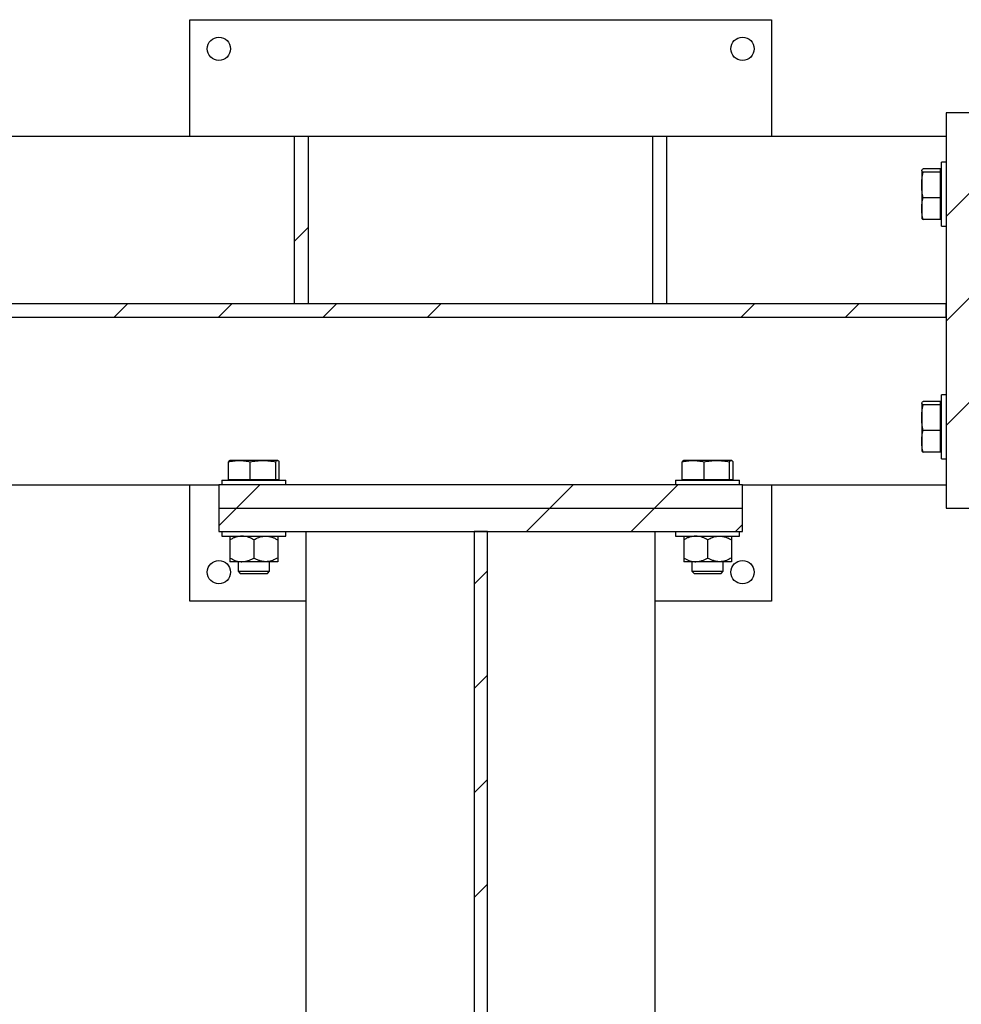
# Model space of a CAD drawing. Header units: millimetres. Extents: x 0 to 841, y 0 to 594.
# Tile 23 of 95: x 296 to 337, y 406 to 448. Entities that reach past the tile are written whole.
import ezdxf

# ---------------------------------------------------------------- set-up
doc = ezdxf.new("R2010")
doc.units = ezdxf.units.MM
doc.layers.add('COTES', color=1, linetype='Continuous')
doc.layers.add('TRAIT-FINS', color=9, linetype='Continuous')
doc.layers.add('TRAIT-FORT', color=4, linetype='Continuous', lineweight=25)
doc.styles.add('SLDTEXTSTYLE0', font='TXT', dxfattribs={"width": 0.75})
doc.dimstyles.new('SLDDIMSTYLE0', dxfattribs={"dimtxt": 3, "dimasz": 2, "dimexe": 0, "dimexo": 0.0625, "dimgap": 0.75, "dimtad": 1, "dimdec": 0, "dimlfac": 20, "dimrnd": 1e-09, "dimzin": 12, "dimdsep": 46, "dimtxsty": 'SLDTEXTSTYLE0', "dimsah": 1, "dimcen": 0.09, "dimadec": 0, "dimazin": 3, "dimtfac": 1, "dimtdec": 0, "dimtofl": 0, "dimtmove": 0, "dimatfit": 3, "dimfxl": 1, "dimfrac": 2, "dimtolj": 1, "dimtzin": 12, "dimarcsym": 0})
doc.dimstyles.new('SLDDIMSTYLE4', dxfattribs={"dimtxt": 3, "dimasz": 2, "dimexe": 0, "dimexo": 0.0625, "dimgap": 0.75, "dimtad": 1, "dimdec": 0, "dimlfac": 20, "dimrnd": 1e-09, "dimzin": 12, "dimdsep": 46, "dimtxsty": 'SLDTEXTSTYLE0', "dimsah": 1, "dimcen": 0.09, "dimadec": 0, "dimazin": 3, "dimtfac": 1, "dimtdec": 0, "dimtmove": 0, "dimatfit": 0, "dimfxl": 1, "dimfrac": 2, "dimtolj": 1, "dimtzin": 12, "dimarcsym": 0})
pattern_1 = [(45, (0, 0), (-13.4704, 13.4704), []), (45, (4.49, 2e-323), (-13.4704, 13.4704), []), (45, (8.98, 4e-323), (-13.4704, 13.4704), []), (45, (13.47, 6e-323), (-13.4704, 13.4704), [])]

# ---------------------------------------------------------------- blocks, each defined once
blk = doc.blocks.new('_D_27')
at = {"layer": 'COTES', "color": 1, "transparency": 16777216}
blk.add_line((351.008, 365.576), (323.808, 365.576), dxfattribs=at)
for points in [[(323.808, 365.576), (325.808, 365.076), (325.808, 366.076)], [(351.008, 365.576), (349.008, 366.076), (349.008, 365.076)]]:
    blk.add_solid(points, dxfattribs=at)
at = {"layer": 'COTES', "color": 1, "transparency": 16777216, "insert": (334.083, 369.444), "char_height": 3, "attachment_point": 1, "style": 'SLDTEXTSTYLE0'}
blk.add_mtext('544', dxfattribs=at)
blk = doc.blocks.new('_D_28')
at = {"layer": 'COTES', "color": 1, "transparency": 16777216}
for p, q in [((308.808, 386.11), (305.808, 386.11)), ((308.808, 386.11), (323.808, 386.11)), ((323.808, 386.11), (336.446, 386.11))]:
    blk.add_line(p, q, dxfattribs=at)
for points in [[(308.808, 386.11), (306.808, 386.61), (306.808, 385.61)], [(323.808, 386.11), (325.808, 385.61), (325.808, 386.61)]]:
    blk.add_solid(points, dxfattribs=at)
at = {"layer": 'COTES', "color": 1, "transparency": 16777216, "insert": (329.796, 389.977), "char_height": 3, "attachment_point": 1, "style": 'SLDTEXTSTYLE0'}
blk.add_mtext('300', dxfattribs=at)
blk = doc.blocks.new('_D_29')
at = {"layer": 'COTES', "color": 1, "transparency": 16777216}
blk.add_line((276.058, 365.576), (308.808, 365.576), dxfattribs=at)
for points in [[(276.058, 365.576), (278.058, 365.076), (278.058, 366.076)], [(308.808, 365.576), (306.808, 366.076), (306.808, 365.076)]]:
    blk.add_solid(points, dxfattribs=at)
at = {"layer": 'COTES', "color": 1, "transparency": 16777216, "insert": (289.108, 369.444), "char_height": 3, "attachment_point": 1, "style": 'SLDTEXTSTYLE0'}
blk.add_mtext('655', dxfattribs=at)

msp = doc.modelspace()

# ---------------------------------------------------------------- hatches: boundary and pattern name
at = {"layer": 'TRAIT-FINS'}
h = msp.add_hatch(dxfattribs=at)
h.set_pattern_fill('DIN 201 ACIER ET FONTE', color=9, style=0, pattern_type=2)
h.set_pattern_definition(pattern_1)
h.paths.add_polyline_path([(337.308, 427.045), (337.308, 444.045), (336.308, 444.045), (336.308, 427.045)], flags=0)
h = msp.add_hatch(dxfattribs=at)
h.set_pattern_fill('DIN 201 ACIER ET FONTE', color=9, style=0, pattern_type=2)
h.set_pattern_definition(pattern_1)
h.paths.add_polyline_path([(308.308, 443.045), (308.308, 435.833), (308.908, 435.833), (308.908, 443.045)], flags=0)
h = msp.add_hatch(dxfattribs=at)
h.set_pattern_fill('DIN 201 ACIER ET FONTE', color=9, style=0, pattern_type=2)
h.set_pattern_definition(pattern_1)
h.paths.add_polyline_path([(323.708, 443.045), (323.708, 435.833), (324.308, 435.833), (324.308, 443.045)], flags=0)
h = msp.add_hatch(dxfattribs=at)
h.set_pattern_fill('DIN 201 ACIER ET FONTE', color=9, style=0, pattern_type=2)
h.set_pattern_definition(pattern_1)
h.paths.add_polyline_path([(186.308, 435.833), (186.308, 435.258), (336.308, 435.258), (336.308, 435.833)], flags=0)
h = msp.add_hatch(dxfattribs=at)
h.set_pattern_fill('DIN 201 ACIER ET FONTE', color=9, style=0, pattern_type=2)
h.set_pattern_definition(pattern_1)
h.paths.add_polyline_path([(305.058, 427.045), (327.558, 427.045), (327.558, 428.045), (305.058, 428.045)], flags=0)
h = msp.add_hatch(dxfattribs=at)
h.set_pattern_fill('DIN 201 ACIER ET FONTE', color=9, style=0, pattern_type=2)
h.set_pattern_definition(pattern_1)
h.paths.add_polyline_path([(327.558, 427.045), (305.058, 427.045), (305.058, 426.045), (327.558, 426.045)], flags=0)
h = msp.add_hatch(dxfattribs=at)
h.set_pattern_fill('DIN 201 ACIER ET FONTE', color=9, style=0, pattern_type=2)
h.set_pattern_definition(pattern_1)
h.paths.add_polyline_path([(316.02, 301.545), (316.595, 301.545), (316.595, 426.045), (316.02, 426.045)], flags=0)

# ---------------------------------------------------------------- linework, layer by layer
at = {"layer": 'TRAIT-FORT', "color": 4, "linetype": 'Continuous', "lineweight": 25}
for p, q in [((303.808, 448.045), (328.808, 448.045)), ((303.808, 443.045), (303.808, 448.045)), ((328.808, 448.045), (328.808, 443.045)), ((336.308, 444.045), (336.308, 427.045)), ((337.308, 444.045), (336.308, 444.045)), ((186.308, 443.045), (308.308, 443.045)), ((308.308, 435.833), (308.308, 443.045)), ((308.308, 443.045), (308.908, 443.045)), ((308.908, 435.833), (308.908, 443.045)), ((308.908, 443.045), (323.708, 443.045)), ((323.708, 435.833), (323.708, 443.045)), ((323.708, 443.045), (324.308, 443.045)), ((324.308, 443.045), (336.308, 443.045)), ((324.308, 435.833), (324.308, 443.045)), ((336.308, 441.92), (336.108, 441.92)), ((336.108, 440.677), (336.108, 441.92)), ((335.261, 441.58), (335.258, 441.57)), ((335.258, 441.57), (335.258, 441.57)), ((335.258, 441.562), (335.258, 440.938)), ((336.068, 441.639), (335.315, 441.639)), ((336.068, 441.485), (335.315, 441.485)), ((336.068, 441.485), (336.068, 441.639)), ((336.108, 441.495), (336.068, 441.495)), ((336.068, 440.391), (336.068, 441.485)), ((335.258, 440.938), (335.258, 439.922)), ((336.108, 439.17), (336.108, 440.677)), ((336.068, 440.391), (335.315, 440.391)), ((336.068, 439.452), (336.068, 440.391)), ((335.258, 439.922), (335.258, 439.52)), ((335.258, 439.52), (335.261, 439.51)), ((336.068, 439.452), (335.315, 439.452)), ((336.068, 439.595), (336.108, 439.595)), ((336.108, 439.17), (336.308, 439.17)), ((336.308, 435.833), (186.308, 435.833)), ((308.908, 435.833), (308.308, 435.833)), ((324.308, 435.833), (323.708, 435.833)), ((336.308, 435.258), (336.308, 435.833)), ((186.308, 435.258), (336.308, 435.258)), ((336.308, 431.92), (336.108, 431.92)), ((336.108, 430.677), (336.108, 431.92)), ((335.261, 431.58), (335.258, 431.57)), ((335.258, 431.57), (335.258, 431.57)), ((335.258, 431.562), (335.258, 430.938)), ((336.068, 431.639), (335.315, 431.639)), ((336.068, 431.485), (335.315, 431.485)), ((336.068, 431.485), (336.068, 431.639)), ((336.108, 431.495), (336.068, 431.495)), ((336.068, 430.391), (336.068, 431.485)), ((335.258, 430.938), (335.258, 429.922)), ((336.108, 429.17), (336.108, 430.677)), ((336.068, 430.391), (335.315, 430.391)), ((336.068, 429.452), (336.068, 430.391)), ((335.258, 429.922), (335.258, 429.52)), ((335.258, 429.52), (335.261, 429.51)), ((336.068, 429.452), (335.315, 429.452)), ((336.068, 429.595), (336.108, 429.595)), ((305.464, 428.285), (305.464, 429.038)), ((305.533, 429.095), (305.523, 429.092)), ((305.934, 429.095), (305.533, 429.095)), ((306.95, 429.095), (305.934, 429.095)), ((306.404, 428.285), (306.404, 429.038)), ((307.574, 429.095), (306.95, 429.095)), ((307.497, 428.285), (307.497, 429.038)), ((307.583, 429.095), (307.582, 429.095)), ((307.593, 429.092), (307.583, 429.095)), ((307.651, 428.285), (307.651, 429.038)), ((324.964, 428.285), (324.964, 429.038)), ((325.033, 429.095), (325.023, 429.092)), ((325.434, 429.095), (325.033, 429.095)), ((326.45, 429.095), (325.434, 429.095)), ((325.904, 428.285), (325.904, 429.038)), ((327.074, 429.095), (326.45, 429.095)), ((326.997, 428.285), (326.997, 429.038)), ((327.083, 429.095), (327.082, 429.095)), ((327.093, 429.092), (327.083, 429.095)), ((327.151, 428.285), (327.151, 429.038)), ((336.108, 429.17), (336.308, 429.17)), ((276.058, 428.045), (305.058, 428.045)), ((303.808, 423.045), (303.808, 428.045)), ((305.058, 428.045), (305.058, 427.045)), ((327.558, 428.045), (305.058, 428.045)), ((305.183, 428.245), (305.183, 428.045)), ((305.183, 428.245), (306.689, 428.245)), ((305.464, 428.285), (306.404, 428.285)), ((305.608, 428.285), (305.608, 428.245)), ((306.404, 428.285), (307.497, 428.285)), ((306.689, 428.245), (307.933, 428.245)), ((307.497, 428.285), (307.651, 428.285)), ((307.508, 428.245), (307.508, 428.285)), ((307.933, 428.045), (307.933, 428.245)), ((324.683, 428.245), (324.683, 428.045)), ((324.683, 428.245), (326.189, 428.245)), ((324.964, 428.285), (325.904, 428.285)), ((325.108, 428.285), (325.108, 428.245)), ((325.904, 428.285), (326.997, 428.285)), ((326.189, 428.245), (327.433, 428.245)), ((326.997, 428.285), (327.151, 428.285)), ((327.008, 428.245), (327.008, 428.285)), ((327.433, 428.045), (327.433, 428.245)), ((327.558, 427.045), (327.558, 428.045)), ((327.558, 428.045), (336.308, 428.045)), ((328.808, 428.045), (328.808, 423.045)), ((305.058, 427.045), (305.058, 426.045)), ((305.058, 427.045), (327.558, 427.045)), ((327.558, 426.045), (327.558, 427.045)), ((336.308, 427.045), (337.308, 427.045)), ((305.058, 426.045), (327.558, 426.045)), ((305.183, 426.045), (305.183, 425.845)), ((305.183, 425.845), (306.689, 425.845)), ((306.689, 425.845), (307.933, 425.845)), ((307.933, 425.845), (307.933, 426.045)), ((308.808, 301.545), (308.808, 426.045)), ((316.02, 426.045), (316.02, 301.545)), ((316.595, 426.045), (316.02, 426.045)), ((316.595, 301.545), (316.595, 426.045)), ((323.808, 301.545), (323.808, 426.045)), ((324.683, 426.045), (324.683, 425.845)), ((324.683, 425.845), (326.189, 425.845)), ((326.189, 425.845), (327.433, 425.845)), ((327.433, 425.845), (327.433, 426.045)), ((305.533, 425.687), (305.533, 424.904)), ((306.558, 425.687), (306.558, 424.904)), ((307.583, 425.687), (307.583, 424.904)), ((325.033, 425.687), (325.033, 424.904)), ((326.058, 425.687), (326.058, 424.904)), ((327.083, 425.687), (327.083, 424.904)), ((306.045, 424.745), (305.533, 424.745)), ((305.883, 424.745), (305.883, 424.337)), ((307.07, 424.745), (306.045, 424.745)), ((307.583, 424.745), (307.07, 424.745)), ((307.233, 424.337), (307.233, 424.745)), ((325.545, 424.745), (325.033, 424.745)), ((325.383, 424.745), (325.383, 424.337)), ((326.57, 424.745), (325.545, 424.745)), ((327.083, 424.745), (326.57, 424.745)), ((326.733, 424.337), (326.733, 424.745)), ((305.883, 424.337), (305.975, 424.245)), ((305.883, 424.337), (305.934, 424.337)), ((305.934, 424.337), (307.233, 424.337)), ((305.975, 424.245), (307.141, 424.245)), ((307.141, 424.245), (307.233, 424.337)), ((325.383, 424.337), (325.475, 424.245)), ((325.383, 424.337), (325.434, 424.337)), ((325.434, 424.337), (326.733, 424.337)), ((325.475, 424.245), (326.641, 424.245)), ((326.641, 424.245), (326.733, 424.337)), ((308.808, 423.045), (303.808, 423.045)), ((328.808, 423.045), (323.808, 423.045))]:
    msp.add_line(p, q, dxfattribs=at)
for centre in [(305.058, 446.795), (327.558, 446.795), (305.058, 424.295), (327.558, 424.295)]:
    msp.add_circle(centre, 0.5, dxfattribs=at)
for points, knots in [([(335.258, 441.562), (335.261, 441.575), (335.266, 441.6), (335.299, 441.626), (335.315, 441.639)], [0, 0, 0, 0, 0.497781, 1, 1, 1, 1]), ([(335.315, 441.485), (335.299, 441.497), (335.266, 441.523), (335.261, 441.549), (335.258, 441.562)], [0, 0, 0, 0, 0.498113, 1, 1, 1, 1]), ([(335.258, 440.938), (335.261, 441.029), (335.266, 441.213), (335.299, 441.394), (335.315, 441.485)], [0, 0, 0, 0, 0.497781, 1, 1, 1, 1]), ([(335.315, 440.391), (335.299, 440.482), (335.266, 440.663), (335.261, 440.846), (335.258, 440.938)], [0, 0, 0, 0, 0.498113, 1, 1, 1, 1]), ([(335.258, 439.922), (335.261, 440), (335.266, 440.158), (335.299, 440.313), (335.315, 440.391)], [0, 0, 0, 0, 0.4977806, 1, 1, 1, 1]), ([(335.315, 439.452), (335.299, 439.53), (335.266, 439.685), (335.261, 439.843), (335.258, 439.922)], [0, 0, 0, 0, 0.498113, 1, 1, 1, 1]), ([(335.265, 439.512), (335.267, 439.505), (335.272, 439.485), (335.298, 439.465), (335.315, 439.452)], [0, 0, 0, 0, 0.350887, 1, 1, 1, 1]), ([(335.258, 431.562), (335.261, 431.575), (335.266, 431.6), (335.299, 431.626), (335.315, 431.639)], [0, 0, 0, 0, 0.497781, 1, 1, 1, 1]), ([(335.315, 431.485), (335.299, 431.497), (335.266, 431.523), (335.261, 431.549), (335.258, 431.562)], [0, 0, 0, 0, 0.498113, 1, 1, 1, 1]), ([(335.258, 430.938), (335.261, 431.029), (335.266, 431.213), (335.299, 431.394), (335.315, 431.485)], [0, 0, 0, 0, 0.497781, 1, 1, 1, 1]), ([(335.315, 430.391), (335.299, 430.482), (335.266, 430.663), (335.261, 430.846), (335.258, 430.938)], [0, 0, 0, 0, 0.498113, 1, 1, 1, 1]), ([(335.258, 429.922), (335.261, 430), (335.266, 430.158), (335.299, 430.313), (335.315, 430.391)], [0, 0, 0, 0, 0.4977806, 1, 1, 1, 1]), ([(335.315, 429.452), (335.299, 429.53), (335.266, 429.685), (335.261, 429.843), (335.258, 429.922)], [0, 0, 0, 0, 0.498113, 1, 1, 1, 1]), ([(335.265, 429.512), (335.267, 429.505), (335.272, 429.485), (335.298, 429.465), (335.315, 429.452)], [0, 0, 0, 0, 0.350887, 1, 1, 1, 1]), ([(305.464, 429.038), (305.542, 429.054), (305.697, 429.087), (305.855, 429.093), (305.934, 429.095)], [0, 0, 0, 0, 0.498113, 1, 1, 1, 1]), ([(305.524, 429.088), (305.517, 429.087), (305.497, 429.081), (305.477, 429.055), (305.464, 429.038)], [0, 0, 0, 0, 0.350887, 1, 1, 1, 1]), ([(305.934, 429.095), (306.013, 429.093), (306.17, 429.087), (306.326, 429.054), (306.404, 429.038)], [0, 0, 0, 0, 0.497781, 1, 1, 1, 1]), ([(306.404, 429.038), (306.494, 429.054), (306.675, 429.087), (306.858, 429.093), (306.95, 429.095)], [0, 0, 0, 0, 0.498113, 1, 1, 1, 1]), ([(306.95, 429.095), (307.042, 429.093), (307.225, 429.087), (307.406, 429.054), (307.497, 429.038)], [0, 0, 0, 0, 0.497781, 1, 1, 1, 1]), ([(307.497, 429.038), (307.51, 429.054), (307.535, 429.087), (307.561, 429.093), (307.574, 429.095)], [0, 0, 0, 0, 0.498113, 1, 1, 1, 1]), ([(307.574, 429.095), (307.587, 429.093), (307.613, 429.087), (307.638, 429.054), (307.651, 429.038)], [0, 0, 0, 0, 0.4977806, 1, 1, 1, 1]), ([(324.964, 429.038), (325.042, 429.054), (325.197, 429.087), (325.355, 429.093), (325.434, 429.095)], [0, 0, 0, 0, 0.498113, 1, 1, 1, 1]), ([(325.024, 429.088), (325.017, 429.087), (324.997, 429.081), (324.977, 429.055), (324.964, 429.038)], [0, 0, 0, 0, 0.350887, 1, 1, 1, 1]), ([(325.434, 429.095), (325.513, 429.093), (325.67, 429.087), (325.826, 429.054), (325.904, 429.038)], [0, 0, 0, 0, 0.497781, 1, 1, 1, 1]), ([(325.904, 429.038), (325.994, 429.054), (326.175, 429.087), (326.358, 429.093), (326.45, 429.095)], [0, 0, 0, 0, 0.498113, 1, 1, 1, 1]), ([(326.45, 429.095), (326.542, 429.093), (326.725, 429.087), (326.906, 429.054), (326.997, 429.038)], [0, 0, 0, 0, 0.497781, 1, 1, 1, 1]), ([(326.997, 429.038), (327.01, 429.054), (327.035, 429.087), (327.061, 429.093), (327.074, 429.095)], [0, 0, 0, 0, 0.498113, 1, 1, 1, 1]), ([(327.074, 429.095), (327.087, 429.093), (327.113, 429.087), (327.138, 429.054), (327.151, 429.038)], [0, 0, 0, 0, 0.4977806, 1, 1, 1, 1]), ([(306.045, 425.845), (306.001, 425.843), (305.911, 425.839), (305.78, 425.803), (305.653, 425.753), (305.573, 425.709), (305.533, 425.687)], [0, 0, 0, 0, 0.249578, 0.504364, 0.751047, 1, 1, 1, 1]), ([(305.533, 425.845), (305.533, 425.842), (305.533, 425.835), (305.533, 425.778), (305.533, 425.719), (305.533, 425.687)], [0, 0, 0, 0, 0.309937, 0.629435, 1, 1, 1, 1]), ([(306.558, 425.687), (306.488, 425.724), (306.381, 425.781), (306.229, 425.826), (306.128, 425.843), (306.067, 425.845), (306.045, 425.845)], [0, 0, 0, 0, 0.432045, 0.654349, 0.879653, 1, 1, 1, 1]), ([(306.558, 425.687), (306.628, 425.724), (306.734, 425.781), (306.887, 425.826), (306.987, 425.843), (307.049, 425.845), (307.07, 425.845)], [0, 0, 0, 0, 0.432045, 0.654349, 0.879653, 1, 1, 1, 1]), ([(307.07, 425.845), (307.115, 425.843), (307.205, 425.839), (307.336, 425.803), (307.463, 425.753), (307.543, 425.709), (307.583, 425.687)], [0, 0, 0, 0, 0.249578, 0.504364, 0.751047, 1, 1, 1, 1]), ([(307.583, 425.845), (307.583, 425.842), (307.583, 425.835), (307.583, 425.778), (307.583, 425.719), (307.583, 425.687)], [0, 0, 0, 0, 0.309937, 0.629435, 1, 1, 1, 1]), ([(325.545, 425.845), (325.501, 425.843), (325.411, 425.839), (325.28, 425.803), (325.153, 425.753), (325.073, 425.709), (325.033, 425.687)], [0, 0, 0, 0, 0.249578, 0.504364, 0.751047, 1, 1, 1, 1]), ([(325.033, 425.845), (325.033, 425.842), (325.033, 425.835), (325.033, 425.778), (325.033, 425.719), (325.033, 425.687)], [0, 0, 0, 0, 0.309937, 0.629435, 1, 1, 1, 1]), ([(326.058, 425.687), (325.988, 425.724), (325.881, 425.781), (325.729, 425.826), (325.628, 425.843), (325.567, 425.845), (325.545, 425.845)], [0, 0, 0, 0, 0.432045, 0.654349, 0.879653, 1, 1, 1, 1]), ([(326.058, 425.687), (326.128, 425.724), (326.234, 425.781), (326.387, 425.826), (326.487, 425.843), (326.549, 425.845), (326.57, 425.845)], [0, 0, 0, 0, 0.432045, 0.654349, 0.879653, 1, 1, 1, 1]), ([(326.57, 425.845), (326.615, 425.843), (326.705, 425.839), (326.836, 425.803), (326.963, 425.753), (327.043, 425.709), (327.083, 425.687)], [0, 0, 0, 0, 0.249578, 0.504364, 0.751047, 1, 1, 1, 1]), ([(327.083, 425.845), (327.083, 425.842), (327.083, 425.835), (327.083, 425.778), (327.083, 425.719), (327.083, 425.687)], [0, 0, 0, 0, 0.309937, 0.629435, 1, 1, 1, 1]), ([(305.533, 424.904), (305.603, 424.867), (305.709, 424.81), (305.862, 424.765), (305.962, 424.747), (306.024, 424.746), (306.045, 424.745)], [0, 0, 0, 0, 0.432045, 0.654349, 0.879653, 1, 1, 1, 1]), ([(305.533, 424.904), (305.533, 424.872), (305.533, 424.813), (305.533, 424.757), (305.533, 424.749), (305.533, 424.745)], [0, 0, 0, 0, 0.370568, 0.681076, 1, 1, 1, 1]), ([(306.045, 424.745), (306.09, 424.748), (306.18, 424.752), (306.311, 424.788), (306.438, 424.838), (306.518, 424.882), (306.558, 424.904)], [0, 0, 0, 0, 0.249578, 0.504364, 0.751047, 1, 1, 1, 1]), ([(307.07, 424.745), (307.026, 424.748), (306.936, 424.752), (306.805, 424.788), (306.678, 424.838), (306.598, 424.882), (306.558, 424.904)], [0, 0, 0, 0, 0.249578, 0.504364, 0.751047, 1, 1, 1, 1]), ([(307.583, 424.904), (307.513, 424.867), (307.406, 424.81), (307.254, 424.765), (307.153, 424.747), (307.092, 424.746), (307.07, 424.745)], [0, 0, 0, 0, 0.432045, 0.654349, 0.879653, 1, 1, 1, 1]), ([(307.583, 424.904), (307.583, 424.872), (307.583, 424.813), (307.583, 424.757), (307.583, 424.749), (307.583, 424.745)], [0, 0, 0, 0, 0.370568, 0.681076, 1, 1, 1, 1]), ([(325.033, 424.904), (325.103, 424.867), (325.209, 424.81), (325.362, 424.765), (325.462, 424.747), (325.524, 424.746), (325.545, 424.745)], [0, 0, 0, 0, 0.432045, 0.654349, 0.879653, 1, 1, 1, 1]), ([(325.033, 424.904), (325.033, 424.872), (325.033, 424.813), (325.033, 424.757), (325.033, 424.749), (325.033, 424.745)], [0, 0, 0, 0, 0.370568, 0.681076, 1, 1, 1, 1]), ([(325.545, 424.745), (325.59, 424.748), (325.68, 424.752), (325.811, 424.788), (325.938, 424.838), (326.018, 424.882), (326.058, 424.904)], [0, 0, 0, 0, 0.249578, 0.504364, 0.751047, 1, 1, 1, 1]), ([(326.57, 424.745), (326.526, 424.748), (326.436, 424.752), (326.305, 424.788), (326.178, 424.838), (326.098, 424.882), (326.058, 424.904)], [0, 0, 0, 0, 0.249578, 0.504364, 0.751047, 1, 1, 1, 1]), ([(327.083, 424.904), (327.013, 424.867), (326.906, 424.81), (326.754, 424.765), (326.653, 424.747), (326.592, 424.746), (326.57, 424.745)], [0, 0, 0, 0, 0.432045, 0.654349, 0.879653, 1, 1, 1, 1]), ([(327.083, 424.904), (327.083, 424.872), (327.083, 424.813), (327.083, 424.757), (327.083, 424.749), (327.083, 424.745)], [0, 0, 0, 0, 0.370568, 0.681076, 1, 1, 1, 1])]:
    msp.add_open_spline(points, degree=3, knots=knots, dxfattribs=at)

# ---------------------------------------------------------------- dimensions: what is measured, and where the dimension line sits
at = {"layer": 'COTES', "color": 1}
for base, p1, p2, dimstyle, picture, middle in [((308.808, 365.576), (276.058, 435.145), (308.808, 426.045), 'SLDDIMSTYLE0', '_D_29', (292.433, 365.576)), ((323.808, 365.576), (351.008, 435.145), (323.808, 426.045), 'SLDDIMSTYLE0', '_D_27', (337.408, 365.576)), ((323.808, 386.11), (308.808, 426.045), (323.808, 426.045), 'SLDDIMSTYLE4', '_D_28', (333.121, 386.11))]:
    dim = msp.add_linear_dim(base=base, p1=p1, p2=p2, dimstyle=dimstyle, dxfattribs=at)
    dim.commit()
    dim.dimension.update_dxf_attribs({"geometry": picture, "text_midpoint": middle, "dimtype": 160})

doc.saveas('drawing.dxf')
